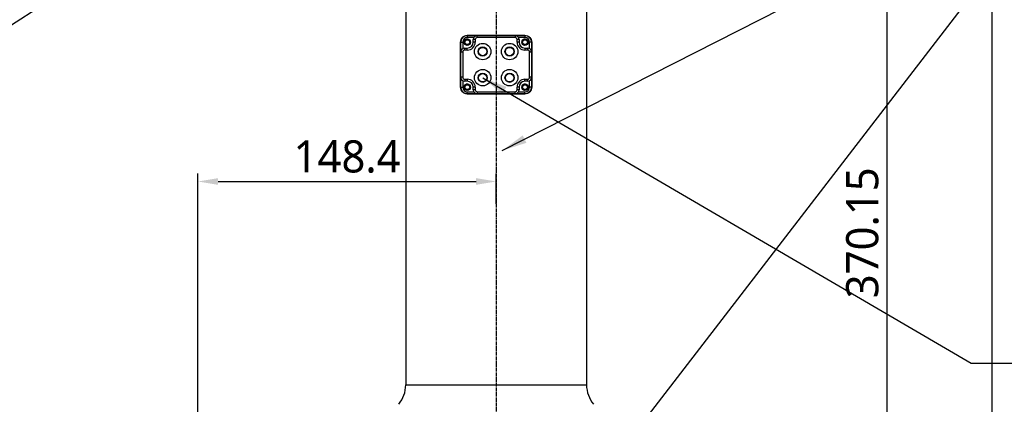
# Model space of a CAD drawing. Header units: millimetres. Extents: x 0 to 4378, y 0 to 2376.
# Tile 155 of 229: x 1446 to 1936, y 1369 to 1560. Entities that reach past the tile are written whole.
import ezdxf

# ---------------------------------------------------------------- set-up
doc = ezdxf.new("R2010")
doc.units = ezdxf.units.MM
doc.header["$LTSCALE"] = 0.2
doc.linetypes.add('CENTER2', pattern=[1.125, 0.75, -0.125, 0.125, -0.125])
doc.layers.add('02_Center Line', color=1, linetype='CENTER2')
doc.styles.add('Rainbow-5.0 Style', font='malgunsl.ttf')
doc.dimstyles.new('Rainbow-5.0 Style', dxfattribs={"dimtxt": 4, "dimasz": 2.5, "dimexe": 1, "dimexo": 1, "dimgap": 1, "dimtad": 1, "dimdsep": 46, "dimtxsty": 'Rainbow-5.0 Style', "dimcen": 0, "dimclrd": 251, "dimclre": 251, "dimclrt": 7, "dimazin": 3, "dimtp": 0.1, "dimtm": 0.1, "dimtfac": 0.61, "dimtmove": 0, "dimatfit": 3, "dimfxl": 1, "dimlwd": -1, "dimlwe": -1, "dimarcsym": 1})

# ---------------------------------------------------------------- blocks, each defined once
blk = doc.blocks.new('A$Cba8e81c6')
for p, q in [((-84.1, 923), (-84.1, 719.1)), ((5.9, 923), (5.9, 719.1)), ((-24.75, 893), (-53.45, 893)), ((-53.45, 892.95), (-24.75, 892.95)), ((-53.45, 892.95), (-53.45, 891.95)), ((-48.5, 891.95), (-48.5, 892.95)), ((-39.1, 892.95), (-39.1, 893)), ((-29.7, 892.95), (-29.7, 891.95)), ((-24.75, 892.95), (-24.75, 891.95)), ((-56.8, 867.25), (-56.8, 889.65)), ((-56.75, 867.25), (-56.75, 889.65)), ((-56.75, 889.65), (-55.75, 889.65)), ((-55.75, 889.65), (-55.75, 886.43)), ((-50.23, 891.95), (-53.45, 891.95)), ((-50.5, 889.65), (-50.5, 890.95)), ((-49.5, 890.95), (-50.5, 890.95)), ((-49.5, 889.65), (-50.5, 889.65)), ((-49.5, 890.95), (-49.5, 889.65)), ((-29.7, 891.95), (-48.5, 891.95)), ((-28.7, 889.65), (-28.7, 890.95)), ((-27.7, 890.95), (-28.7, 890.95)), ((-27.7, 889.65), (-28.7, 889.65)), ((-24.75, 891.95), (-27.97, 891.95)), ((-27.7, 890.95), (-27.7, 889.65)), ((-22.45, 886.43), (-22.45, 889.65)), ((-21.45, 889.65), (-22.45, 889.65)), ((-21.45, 889.65), (-21.45, 867.25)), ((-21.4, 889.65), (-21.4, 867.25)), ((-55.75, 884.7), (-56.75, 884.7)), ((-55.75, 884.7), (-55.75, 872.2)), ((-54.75, 886.7), (-53.45, 886.7)), ((-54.75, 885.7), (-54.75, 886.7)), ((-53.45, 885.7), (-54.75, 885.7)), ((-53.45, 885.7), (-53.45, 886.7)), ((-24.75, 886.7), (-23.45, 886.7)), ((-24.75, 886.7), (-24.75, 885.7)), ((-23.45, 885.7), (-24.75, 885.7)), ((-23.45, 886.7), (-23.45, 885.7)), ((-22.45, 872.2), (-22.45, 884.7)), ((-21.45, 884.7), (-22.45, 884.7)), ((-55.75, 872.2), (-56.75, 872.2)), ((-55.75, 870.47), (-55.75, 867.25)), ((-54.75, 871.2), (-53.45, 871.2)), ((-54.75, 871.2), (-54.75, 870.2)), ((-53.45, 870.2), (-54.75, 870.2)), ((-53.45, 871.2), (-53.45, 870.2)), ((-24.75, 871.2), (-23.45, 871.2)), ((-24.75, 870.2), (-24.75, 871.2)), ((-23.45, 870.2), (-24.75, 870.2)), ((-23.45, 870.2), (-23.45, 871.2)), ((-21.45, 872.2), (-22.45, 872.2)), ((-22.45, 867.25), (-22.45, 870.47)), ((-56.75, 867.25), (-55.75, 867.25)), ((-53.45, 864.95), (-50.23, 864.95)), ((-53.45, 863.95), (-53.45, 864.95)), ((-24.75, 863.95), (-53.45, 863.95)), ((-53.45, 863.9), (-24.75, 863.9)), ((-50.5, 865.95), (-50.5, 867.25)), ((-49.5, 867.25), (-50.5, 867.25)), ((-49.5, 865.95), (-50.5, 865.95)), ((-49.5, 867.25), (-49.5, 865.95)), ((-48.5, 864.95), (-29.7, 864.95)), ((-48.5, 864.95), (-48.5, 863.95)), ((-39.1, 863.9), (-39.1, 863.95)), ((-29.7, 863.95), (-29.7, 864.95)), ((-28.7, 865.95), (-28.7, 867.25)), ((-27.7, 867.25), (-28.7, 867.25)), ((-27.7, 865.95), (-28.7, 865.95)), ((-27.97, 864.95), (-24.75, 864.95)), ((-27.7, 867.25), (-27.7, 865.95)), ((-24.75, 863.95), (-24.75, 864.95)), ((-21.45, 867.25), (-22.45, 867.25)), ((-84.1, 719.1), (5.9, 719.1))]:
    blk.add_line(p, q)
for centre, radius in [((-53.45, 889.65), 1.6), ((-53.45, 889.65), 1.23), ((-45.8, 884.95), 4.1), ((-45.8, 884.95), 2.3), ((-32.4, 884.95), 4.1), ((-32.4, 884.95), 2.3), ((-24.75, 889.65), 1.6), ((-24.75, 889.65), 1.23), ((-45.8, 884.95), 2.1), ((-32.4, 884.95), 2.1), ((-45.8, 871.95), 4.1), ((-45.8, 871.95), 2.3), ((-45.8, 871.95), 2.1), ((-32.4, 871.95), 4.1), ((-32.4, 871.95), 2.3), ((-32.4, 871.95), 2.1), ((-53.45, 867.25), 1.6), ((-53.45, 867.25), 1.23), ((-24.75, 867.25), 1.6), ((-24.75, 867.25), 1.23)]:
    blk.add_circle(centre, radius)
for centre, radius, start, end in [((-53.45, 889.65), 3.3, 90, 180), ((-48.5, 890.95), 2, 90, 180), ((-29.7, 890.95), 2, 0, 90), ((-24.75, 889.65), 3.3, 0, 90), ((-53.45, 889.65), 2.3, 90, 180), ((-53.45, 889.65), 1.5, 350, 260), ((-53.45, 889.65), 3.95, 270, 0), ((-53.45, 889.65), 2.95, 270, 0), ((-48.5, 890.95), 1, 90, 180), ((-29.7, 890.95), 1, 0, 90), ((-24.75, 889.65), 3.95, 180, 270), ((-24.75, 889.65), 2.95, 180, 270), ((-24.75, 889.65), 1.5, 350, 260), ((-24.75, 889.65), 2.3, 0, 90), ((-54.75, 884.7), 2, 90, 180), ((-54.75, 884.7), 1, 90, 180), ((-23.45, 884.7), 2, 0, 90), ((-23.45, 884.7), 1, 0, 90), ((-54.75, 872.2), 2, 180, 270), ((-54.75, 872.2), 1, 180, 270), ((-53.45, 867.25), 1.5, 350, 260), ((-53.45, 867.25), 3.95, 0, 90), ((-53.45, 867.25), 2.95, 0, 90), ((-24.75, 867.25), 3.95, 90, 180), ((-24.75, 867.25), 2.95, 90, 180), ((-24.75, 867.25), 1.5, 350, 260), ((-23.45, 872.2), 1, 270, 0), ((-23.45, 872.2), 2, 270, 0), ((-53.45, 867.25), 3.3, 180, 270), ((-53.45, 867.25), 2.3, 180, 270), ((-48.5, 865.95), 2, 180, 270), ((-48.5, 865.95), 1, 180, 270), ((-29.7, 865.95), 1, 270, 0), ((-29.7, 865.95), 2, 270, 0), ((-24.75, 867.25), 3.3, 270, 0), ((-24.75, 867.25), 2.3, 270, 0), ((-99.1, 719.1), 15, 320, 0), ((20.9, 719.1), 15, 180, 220)]:
    blk.add_arc(centre, radius, start, end)
for points, knots in [([(-56.8, 889.65), (-56.8, 890.07), (-56.72, 890.52), (-56.38, 891.33), (-56.13, 891.7), (-55.55, 892.3), (-55.17, 892.56), (-54.33, 892.91), (-53.88, 893), (-53.45, 893)], [1.0381799, 1.0381799, 1.0381799, 1.0381799, 1.1642624, 1.1642624, 1.2903448, 1.2903448, 1.4253501, 1.4253501, 1.5603555, 1.5603555, 1.5603555, 1.5603555]), ([(-24.75, 893), (-24.32, 893), (-23.87, 892.91), (-23.03, 892.56), (-22.65, 892.3), (-22.07, 891.7), (-21.82, 891.33), (-21.48, 890.52), (-21.4, 890.07), (-21.4, 889.65)], [-0.5221756, -0.5221756, -0.5221756, -0.5221756, -0.3871702, -0.3871702, -0.2521649, -0.2521649, -0.1260824, -0.1260824, 0, 0, 0, 0]), ([(-53.45, 863.9), (-53.88, 863.9), (-54.33, 863.99), (-55.17, 864.34), (-55.55, 864.6), (-56.13, 865.2), (-56.38, 865.57), (-56.72, 866.38), (-56.8, 866.83), (-56.8, 867.25)], [0.5160044, 0.5160044, 0.5160044, 0.5160044, 0.6510097, 0.6510097, 0.786015, 0.786015, 0.9120975, 0.9120975, 1.0381799, 1.0381799, 1.0381799, 1.0381799]), ([(-21.4, 867.25), (-21.4, 866.83), (-21.48, 866.38), (-21.82, 865.57), (-22.07, 865.2), (-22.65, 864.6), (-23.03, 864.34), (-23.87, 863.99), (-24.32, 863.9), (-24.75, 863.9)], [0, 0, 0, 0, 0.1260824, 0.1260824, 0.2521649, 0.2521649, 0.3871702, 0.3871702, 0.5221756, 0.5221756, 0.5221756, 0.5221756])]:
    blk.add_open_spline(points, degree=3, knots=knots)
at = {"layer": '02_Center Line', "ltscale": 11.288275}
blk.add_line((-39.1, 1047.84), (-39.1, 550.15), dxfattribs=at)
blk = doc.blocks.new('*D128')
at = {"color": 251, "linetype": 'ByBlock', "transparency": 16777216}
for p, q in [((1745.76, 1639.53), (1881.45, 1639.53)), ((1877.45, 1279.38), (1877.45, 1629.53)), ((1712.49, 1269.38), (1881.45, 1269.38))]:
    blk.add_line(p, q, dxfattribs=at)
at = {"color": 251, "transparency": 16777216}
for points in [[(1875.78, 1629.53), (1879.12, 1629.53), (1877.45, 1639.53)], [(1875.78, 1279.38), (1879.12, 1279.38), (1877.45, 1269.38)]]:
    blk.add_solid(points, dxfattribs=at)
at = {"layer": 'Defpoints', "color": 0, "transparency": 16777216}
for p in [(1741.76, 1639.53), (1877.45, 1639.53), (1708.49, 1269.38)]:
    blk.add_point(p, dxfattribs=at)
at = {"color": 7, "transparency": 16777216, "insert": (1865.13, 1454.46), "char_height": 16, "attachment_point": 5, "rotation": 90, "style": 'Rainbow-5.0 Style'}
blk.add_mtext('370.15', dxfattribs=at)
blk = doc.blocks.new('*D130')
at = {"color": 251, "linetype": 'ByBlock', "transparency": 16777216}
for p, q in [((1628.61, 1756.68), (1933.47, 1756.68)), ((1929.47, 1746.68), (1929.47, 866.68)), ((1804.49, 856.68), (1933.47, 856.68))]:
    blk.add_line(p, q, dxfattribs=at)
at = {"color": 251, "transparency": 16777216}
for points in [[(1927.8, 1746.68), (1931.14, 1746.68), (1929.47, 1756.68)], [(1927.8, 866.68), (1931.14, 866.68), (1929.47, 856.68)]]:
    blk.add_solid(points, dxfattribs=at)
at = {"layer": 'Defpoints', "color": 0, "transparency": 16777216}
for p in [(1624.61, 1756.68), (1800.49, 856.68), (1929.47, 856.68)]:
    blk.add_point(p, dxfattribs=at)
at = {"color": 7, "transparency": 16777216, "insert": (1917.19, 1306.68), "char_height": 16, "attachment_point": 5, "rotation": 90, "style": 'Rainbow-5.0 Style'}
blk.add_mtext('900', dxfattribs=at)
blk = doc.blocks.new('*D133')
at = {"color": 251, "linetype": 'ByBlock', "transparency": 16777216}
for p, q in [((1534.37, 1333), (1534.37, 1484)), ((1682.77, 1468.85), (1682.77, 1484)), ((1544.37, 1480), (1672.77, 1480))]:
    blk.add_line(p, q, dxfattribs=at)
at = {"color": 251, "transparency": 16777216}
for points in [[(1544.37, 1481.67), (1544.37, 1478.34), (1534.37, 1480)], [(1672.77, 1481.67), (1672.77, 1478.34), (1682.77, 1480)]]:
    blk.add_solid(points, dxfattribs=at)
at = {"layer": 'Defpoints', "color": 0, "transparency": 16777216}
for p in [(1682.77, 1480), (1682.77, 1464.85), (1534.37, 1329)]:
    blk.add_point(p, dxfattribs=at)
at = {"color": 7, "transparency": 16777216, "insert": (1608.57, 1492.32), "char_height": 16, "attachment_point": 5, "style": 'Rainbow-5.0 Style'}
blk.add_mtext('148.4', dxfattribs=at)

msp = doc.modelspace()

# ---------------------------------------------------------------- block references
msp.add_blockref('A$Cba8e81c6', (1721.873, 659.684))

# ---------------------------------------------------------------- dimensions: what is measured, and where the dimension line sits
for base, p1, p2, picture, middle in [((1929.469, 856.684), (1624.614, 1756.684), (1800.488, 856.684), '*D130', (1917.192, 1306.684)), ((1877.451, 1639.534), (1708.493, 1269.384), (1741.764, 1639.534), '*D128', (1865.13, 1454.459))]:
    dim = msp.add_linear_dim(base=base, p1=p1, p2=p2, angle=90, dimstyle='Rainbow-5.0 Style', override={"dimscale": 4, "dimtol": 0, "dimlim": 0, "dimtp": 0.1, "dimtm": 0.1, "dimtfac": 0.61, "dimtdec": 2, "dimtolj": 0, "dimtzin": 8})
    dim.commit()
    dim.dimension.update_dxf_attribs({"geometry": picture, "text_midpoint": middle})
dim = msp.add_linear_dim(base=(1682.773, 1480.003), p1=(1534.373, 1328.999), p2=(1682.773, 1464.853), dimstyle='Rainbow-5.0 Style', override={"dimscale": 4, "dimtol": 0, "dimlim": 0, "dimtp": 0.1, "dimtm": 0.1, "dimtfac": 0.61, "dimtdec": 2, "dimtolj": 0, "dimtzin": 8})
dim.commit()
dim.dimension.update_dxf_attribs({"geometry": '*D133', "text_midpoint": (1608.573, 1492.324)})

# ---------------------------------------------------------------- leaders
at = {"annotation_type": 0, "has_hookline": 1}
for points, override, hookline_direction, text_width in [([(1568.623, 1639.534), (1381.018, 1518.928), (1368.518, 1518.928)], {"dimscale": 5, "dimgap": 1, "dimtad": 1}, 1, 122.213), ([(1685.773, 1495.4), (1972.745, 1641.648), (1985.245, 1641.648)], {"dimscale": 5, "dimgap": 1, "dimtad": 1}, 0, 99.666), ([(1676.073, 1531.634), (1919.23, 1389.597), (1931.73, 1389.597)], {"dimscale": 5}, 0, 269.553)]:
    msp.add_leader(points, dimstyle='Rainbow-5.0 Style', override=override, dxfattribs=dict(at, hookline_direction=hookline_direction, text_width=text_width))
msp.add_leader([(1685.773, 1269.384), (1972.745, 1641.648)], dimstyle='Rainbow-5.0 Style', override={"dimscale": 5, "dimgap": 1, "dimtad": 1})

doc.saveas('drawing.dxf')
